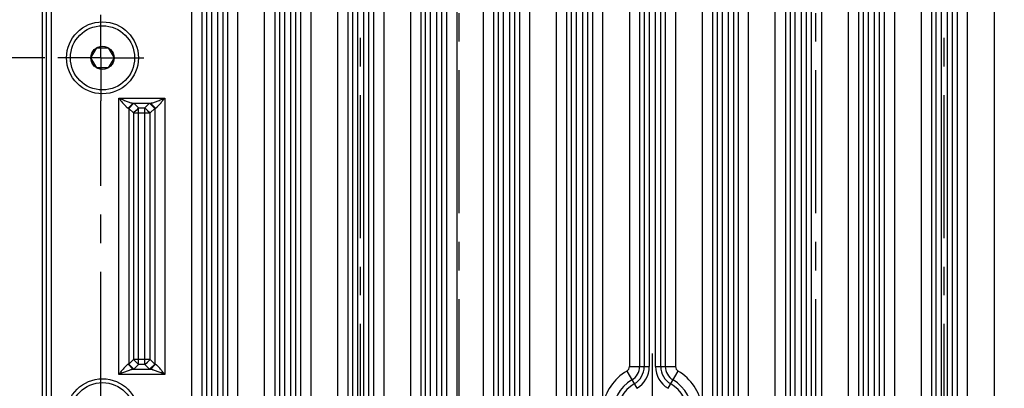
# Model space of a CAD drawing. Header units: inches. Extents: x 0 to 34, y 0 to 22.
# Tile 15 of 126: x 4.3 to 9.1, y 14.7 to 16.5. Entities that reach past the tile are written whole.
import ezdxf

# ---------------------------------------------------------------- set-up
doc = ezdxf.new("R2010")
doc.units = ezdxf.units.IN
doc.header["$LTSCALE"] = 1.87
doc.header["$MEASUREMENT"] = 0
doc.linetypes.add('CENTER', pattern=[0.6, 0.375, -0.075, 0.075, -0.075])
doc.layers.get('0').update_dxf_attribs({"linetype": 'CONTINUOUS'})
for name, color, linetype in [('02___PRT_ALL_AXES', 7, 'CONTINUOUS'), ('DEFAULT_1', 7, 'CENTER'), ('DIMENSIONS', 7, 'CONTINUOUS')]:
    doc.layers.add(name, color=color, linetype=linetype)
doc.styles.get("Standard").update_dxf_attribs({"font": 'txt', "width": 0.8})
doc.dimstyles.new('DIMSTYLE_1', dxfattribs={"dimtxt": 0.125, "dimasz": 0.18, "dimexe": 0.125, "dimexo": 0.0625, "dimgap": 0.03125, "dimtad": 0, "dimtih": 1, "dimtoh": 1, "dimdec": 3, "dimzin": 4, "dimdsep": 46, "dimtxsty": 'STANDARD', "dimblk": '_FILLED', "dimblk1": '_FILLED', "dimblk2": '_FILLED', "dimcen": 0.09, "dimadec": 0, "dimazin": 0, "dimtp": 0.001, "dimtm": 0.001, "dimtfac": 1, "dimtdec": 3, "dimtofl": 0, "dimtmove": 0, "dimatfit": 3, "dimldrblk": '_FILLED', "dimfxl": 1, "dimtolj": 1, "dimtzin": 4, "dimarcsym": 0})

# ---------------------------------------------------------------- blocks, each defined once
blk = doc.blocks.new('*D9')
at = {"layer": 'DIMENSIONS', "color": 2, "linetype": 'CONTINUOUS'}
blk.add_line((16.8716, 13.4267), (16.8716, 19.0618), dxfattribs=at)
at = {"layer": 'DIMENSIONS', "color": 2, "linetype": 'CONTINUOUS', "insert": (16.8091, 19.1243), "char_height": 0.125, "width": 1.825, "attachment_point": 1, "rotation": 90, "line_spacing_factor": 0.9}
blk.add_mtext('3X 12.485{\\Ftxt.shx;\\W1.000000;\\H0.125000; }[317.11]', dxfattribs=at)
blk = doc.blocks.new('_FILLED')
at = {"color": 0, "linetype": 'BYBLOCK'}
blk.add_solid([(0, 0), (-1, 0.174), (-1, -0.174)], dxfattribs=at)
blk = doc.blocks.new('*D14')
at = {"layer": 'DIMENSIONS', "color": 2, "linetype": 'CONTINUOUS'}
blk.add_line((4.3987, 16.3303), (3.6995, 16.3303), dxfattribs=at)
at = {"layer": 'DIMENSIONS', "color": 2, "linetype": 'CONTINUOUS', "insert": (3.637, 16.3928), "char_height": 0.125, "width": 1.425, "attachment_point": 3, "line_spacing_factor": 0.9}
blk.add_mtext('5.544{\\Ftxt.shx;\\W1.000000;\\H0.125000; }[140.82]', dxfattribs=at)
blk = doc.blocks.new('*D15')
at = {"layer": 'DIMENSIONS', "color": 2, "linetype": 'CONTINUOUS'}
blk.add_line((5.5855, 17.0803), (3.6995, 17.0803), dxfattribs=at)
at = {"layer": 'DIMENSIONS', "color": 2, "linetype": 'CONTINUOUS', "insert": (3.637, 17.1428), "char_height": 0.125, "width": 1.425, "attachment_point": 3, "line_spacing_factor": 0.9}
blk.add_mtext('6.294{\\Ftxt.shx;\\W1.000000;\\H0.125000; }[159.87]', dxfattribs=at)
blk = doc.blocks.new('*D16')
at = {"layer": 'DIMENSIONS', "color": 2, "linetype": 'CONTINUOUS'}
blk.add_line((4.7685, 18.3743), (3.6995, 18.3743), dxfattribs=at)
at = {"layer": 'DIMENSIONS', "color": 2, "linetype": 'CONTINUOUS', "insert": (3.637, 18.4368), "char_height": 0.125, "width": 1.425, "attachment_point": 3, "line_spacing_factor": 0.9}
blk.add_mtext('7.588{\\Ftxt.shx;\\W1.000000;\\H0.125000; }[192.73]', dxfattribs=at)

msp = doc.modelspace()

# ---------------------------------------------------------------- linework, layer by layer
at = {"color": 7, "linetype": 'CONTINUOUS'}
for p, q in [((5.1187, 10.8053), (5.1187, 18.3554)), ((5.1687, 18.328), (5.1687, 10.8327)), ((5.2952, 18.328), (5.2952, 10.8327)), ((5.3452, 10.8053), (5.3452, 18.3554)), ((5.4767, 10.8053), (5.4767, 18.3554)), ((5.5267, 18.328), (5.5267, 10.8327)), ((5.6532, 18.328), (5.6532, 10.8327)), ((6.9087, 10.8053), (6.9087, 18.3554)), ((6.9587, 18.328), (6.9587, 10.8327)), ((7.0852, 18.328), (7.0852, 10.8327)), ((7.1352, 18.3554), (7.1352, 14.6216)), ((7.2667, 18.3554), (7.2667, 14.817)), ((7.3167, 18.328), (7.3167, 14.817)), ((7.4432, 18.328), (7.4432, 14.817)), ((7.4932, 18.3554), (7.4932, 14.817)), ((7.6247, 18.3554), (7.6247, 14.6216)), ((7.6747, 18.328), (7.6747, 10.8327)), ((7.8012, 18.328), (7.8012, 10.8327)), ((7.8512, 10.8053), (7.8512, 18.3554)), ((8.3907, 18.328), (8.3907, 10.8327)), ((8.5172, 18.328), (8.5172, 10.8327)), ((5.1914, 18.3053), (5.1914, 10.8553)), ((5.2164, 18.3053), (5.2164, 10.8553)), ((5.2476, 10.8553), (5.2476, 18.3053)), ((5.2726, 10.8553), (5.2726, 18.3053)), ((5.5494, 18.3053), (5.5494, 10.8553)), ((5.5744, 18.3053), (5.5744, 10.8553)), ((5.6056, 10.8553), (5.6056, 18.3053)), ((5.6306, 10.8553), (5.6306, 18.3053)), ((6.9814, 18.3053), (6.9814, 10.8553)), ((7.0064, 18.3053), (7.0064, 10.8553)), ((7.0376, 10.8553), (7.0376, 18.3053)), ((7.0626, 10.8553), (7.0626, 18.3053)), ((7.3394, 18.3053), (7.3394, 14.817)), ((7.3644, 18.3053), (7.3644, 14.817)), ((7.3956, 14.817), (7.3956, 18.3053)), ((7.4206, 14.817), (7.4206, 18.3053)), ((7.6974, 18.3053), (7.6974, 10.8553)), ((7.7224, 18.3053), (7.7224, 10.8553)), ((7.7536, 10.8553), (7.7536, 18.3053)), ((7.7786, 10.8553), (7.7786, 18.3053)), ((8.4134, 18.3053), (8.4134, 10.8553)), ((8.4384, 18.3053), (8.4384, 10.8553)), ((8.4696, 10.8553), (8.4696, 18.3053)), ((8.4946, 10.8553), (8.4946, 18.3053)), ((8.3407, 18.0053), (8.3407, 11.1553)), ((4.387, 11.2303), (4.387, 17.9303)), ((4.4059, 11.2303), (4.4059, 17.9303)), ((4.4315, 11.2303), (4.4315, 17.9303)), ((6.4192, 17.8792), (6.4192, 11.2815)), ((6.5507, 11.2815), (6.5507, 17.8792)), ((6.7772, 17.8792), (6.7772, 11.2815)), ((7.9827, 11.3254), (7.9827, 17.8792)), ((8.2092, 17.8792), (8.2092, 11.3254)), ((6.2904, 11.3297), (6.2904, 17.8309)), ((6.3216, 11.3297), (6.3216, 17.8309)), ((6.6484, 11.3297), (6.6484, 17.8309)), ((6.6796, 11.3297), (6.6796, 17.8309)), ((8.0804, 11.3737), (8.0804, 17.8309)), ((8.1116, 11.3737), (8.1116, 17.8309)), ((6.2427, 17.8286), (6.2427, 11.3321)), ((6.2654, 17.8059), (6.2654, 11.3547)), ((6.3466, 11.3547), (6.3466, 17.8059)), ((6.3692, 17.8286), (6.3692, 11.3321)), ((6.6007, 17.8286), (6.6007, 11.3321)), ((6.6234, 17.8059), (6.6234, 11.3547)), ((6.7046, 11.3547), (6.7046, 17.8059)), ((6.7272, 17.8286), (6.7272, 11.3321)), ((8.0327, 17.8286), (8.0327, 11.376)), ((8.0554, 17.8059), (8.0554, 11.3987)), ((8.1366, 11.3987), (8.1366, 17.8059)), ((8.1592, 17.8286), (8.1592, 11.376)), ((5.7032, 17.0391), (5.7032, 12.1216)), ((6.1927, 17.0391), (6.1927, 12.1216)), ((8.5672, 17.0391), (8.5672, 12.1216)), ((9.0567, 17.0391), (9.0567, 12.1216)), ((5.8347, 16.8436), (5.8347, 12.317)), ((5.8847, 16.8436), (5.8847, 12.317)), ((5.9074, 16.8436), (5.9074, 12.317)), ((5.9324, 16.8436), (5.9324, 12.317)), ((5.9636, 12.317), (5.9636, 16.8436)), ((5.9886, 12.317), (5.9886, 16.8436)), ((6.0112, 16.8436), (6.0112, 12.317)), ((6.0612, 16.8436), (6.0612, 12.317)), ((8.6987, 16.8436), (8.6987, 12.317)), ((8.7487, 16.8436), (8.7487, 12.317)), ((8.7714, 16.8436), (8.7714, 12.317)), ((8.7964, 16.8436), (8.7964, 12.317)), ((8.8276, 12.317), (8.8276, 16.8436)), ((8.8526, 12.317), (8.8526, 16.8436)), ((8.8752, 16.8436), (8.8752, 12.317)), ((8.9252, 16.8436), (8.9252, 12.317)), ((4.6241, 16.3303), (4.6526, 16.3795)), ((4.6526, 16.3795), (4.7094, 16.3795)), ((4.7094, 16.3795), (4.7378, 16.3303)), ((4.6526, 16.2811), (4.6241, 16.3303)), ((4.7378, 16.3303), (4.7094, 16.2811)), ((4.7094, 16.2811), (4.6526, 16.2811)), ((4.7607, 14.7776), (4.7607, 16.133)), ((4.7607, 16.133), (4.9872, 16.133)), ((4.831, 16.1081), (4.8076, 16.083)), ((4.8357, 16.1075), (4.8107, 16.0825)), ((4.831, 16.1081), (4.9169, 16.1081)), ((4.8357, 16.1075), (4.8584, 16.0848)), ((4.8896, 16.0848), (4.9122, 16.1075)), ((4.9122, 16.1075), (4.9372, 16.0825)), ((4.9169, 16.1081), (4.9404, 16.083)), ((4.9872, 16.133), (4.9872, 14.7776)), ((4.8107, 16.0825), (4.8107, 14.8282)), ((4.8107, 16.0825), (4.8334, 16.0598)), ((4.8459, 16.0723), (4.8334, 16.0598)), ((4.8334, 16.0598), (4.8334, 14.8508)), ((4.8334, 16.0598), (4.8584, 16.0598)), ((4.8584, 16.0848), (4.8459, 16.0723)), ((4.8584, 14.8258), (4.8584, 16.0848)), ((4.8584, 16.0848), (4.8896, 16.0848)), ((4.8584, 16.0598), (4.8896, 16.0598)), ((4.8896, 14.8258), (4.8896, 16.0848)), ((4.8896, 16.0848), (4.9021, 16.0723)), ((4.8896, 16.0598), (4.9146, 16.0598)), ((4.9021, 16.0723), (4.9146, 16.0598)), ((4.9146, 16.0598), (4.9372, 16.0825)), ((4.9146, 14.8508), (4.9146, 16.0598)), ((4.9372, 16.0825), (4.9372, 14.8282)), ((4.8334, 14.8508), (4.8107, 14.8282)), ((4.8459, 14.8383), (4.8334, 14.8508)), ((4.8584, 14.8508), (4.8334, 14.8508)), ((4.8584, 14.8258), (4.8459, 14.8383)), ((4.8896, 14.8508), (4.8584, 14.8508)), ((4.9146, 14.8508), (4.8896, 14.8508)), ((4.8896, 14.8258), (4.9021, 14.8383)), ((4.9021, 14.8383), (4.9146, 14.8508)), ((4.9372, 14.8282), (4.9146, 14.8508)), ((4.831, 14.8026), (4.8076, 14.8276)), ((4.8357, 14.8032), (4.8107, 14.8282)), ((4.9169, 14.8026), (4.831, 14.8026)), ((4.8584, 14.8258), (4.8357, 14.8032)), ((4.8896, 14.8258), (4.8584, 14.8258)), ((4.9122, 14.8032), (4.8896, 14.8258)), ((4.9122, 14.8032), (4.9372, 14.8282)), ((4.9169, 14.8026), (4.9404, 14.8276)), ((7.2536, 14.794), (7.3033, 14.7099)), ((7.2667, 14.817), (7.3644, 14.817)), ((7.3956, 14.817), (7.4932, 14.817)), ((7.4566, 14.7099), (7.5063, 14.794)), ((4.9872, 14.7776), (4.7607, 14.7776))]:
    msp.add_line(p, q, dxfattribs=at)
for centre, radius in [((4.681, 16.3303), 0.1765), ((4.681, 16.3303), 0.1575), ((4.681, 16.3303), 0.0568), ((4.681, 14.5803), 0.1765), ((4.681, 14.5803), 0.1575)]:
    msp.add_circle(centre, radius, dxfattribs=at)
for centre, radius, start, end in [((7.38, 14.5803), 0.2482, 120.6033, 170.4309), ((7.24, 14.817), 0.0268, 300.6033, 360), ((7.24, 14.817), 0.0768, 300.6033, 360), ((7.24, 14.817), 0.0994, 300.6033, 360), ((7.24, 14.817), 0.1244, 300.6033, 360), ((7.52, 14.817), 0.1244, 180, 239.3967), ((7.52, 14.817), 0.0994, 180, 239.3967), ((7.52, 14.817), 0.0768, 180, 239.3967), ((7.52, 14.817), 0.0268, 180, 239.3967), ((7.38, 14.5803), 0.2482, 9.5692, 59.3967), ((7.38, 14.5803), 0.1982, 120.6033, 239.3967), ((7.38, 14.5803), 0.1982, 300.6033, 59.3967), ((7.38, 14.5803), 0.1756, 120.6033, 239.3967), ((7.38, 14.5803), 0.1756, 300.6033, 59.3967)]:
    msp.add_arc(centre, radius, start, end, dxfattribs=at)
for points, knots in [([(4.7607, 16.133), (4.7628, 16.1304), (4.767, 16.1253), (4.7734, 16.1176), (4.7797, 16.1101), (4.7858, 16.1028), (4.7909, 16.0971), (4.7949, 16.0928), (4.7978, 16.0899), (4.8005, 16.0873), (4.8031, 16.0853), (4.8054, 16.0838), (4.8069, 16.0831), (4.8076, 16.083)], [0, 0, 0, 0, 0.14562, 0.290363, 0.432938, 0.571722, 0.704291, 0.767104, 0.826496, 0.881053, 0.929413, 0.969643, 1, 1, 1, 1]), ([(4.7607, 16.133), (4.767, 16.1305), (4.7763, 16.1267), (4.7887, 16.1217), (4.7978, 16.1182), (4.8068, 16.1148), (4.8154, 16.1117), (4.8224, 16.1096), (4.8275, 16.1084), (4.8299, 16.1081), (4.831, 16.1081)], [0, 0, 0, 0, 0.269788, 0.403441, 0.535337, 0.664343, 0.78844, 0.903591, 0.955247, 1, 1, 1, 1]), ([(4.831, 16.1081), (4.8317, 16.108), (4.8328, 16.1079), (4.8341, 16.1078), (4.8349, 16.1077), (4.8353, 16.1076), (4.8356, 16.1076), (4.8357, 16.1075), (4.8357, 16.1075)], [0, 0, 0, 0, 0.408065, 0.710394, 0.821886, 0.907006, 0.966024, 1, 1, 1, 1]), ([(4.9122, 16.1075), (4.9123, 16.1075), (4.9124, 16.1076), (4.9127, 16.1076), (4.9131, 16.1077), (4.9139, 16.1078), (4.9152, 16.1079), (4.9163, 16.108), (4.9169, 16.1081)], [0, 0, 0, 0, 0.033976, 0.092994, 0.178114, 0.289606, 0.591935, 1, 1, 1, 1]), ([(4.9169, 16.1081), (4.918, 16.1081), (4.9204, 16.1084), (4.9256, 16.1096), (4.9325, 16.1117), (4.9412, 16.1148), (4.9501, 16.1182), (4.9593, 16.1217), (4.9717, 16.1267), (4.981, 16.1305), (4.9872, 16.133)], [0, 0, 0, 0, 0.044715, 0.096395, 0.211565, 0.33565, 0.464658, 0.596557, 0.73021, 1, 1, 1, 1]), ([(4.9404, 16.083), (4.9411, 16.0831), (4.9426, 16.0838), (4.9449, 16.0853), (4.9474, 16.0873), (4.9502, 16.0899), (4.953, 16.0928), (4.957, 16.0971), (4.9621, 16.1028), (4.9683, 16.1101), (4.9745, 16.1176), (4.9809, 16.1253), (4.9851, 16.1304), (4.9872, 16.133)], [0, 0, 0, 0, 0.030336, 0.07058, 0.118961, 0.173522, 0.232907, 0.295711, 0.428279, 0.567065, 0.709638, 0.85438, 1, 1, 1, 1]), ([(4.8076, 16.083), (4.808, 16.083), (4.8088, 16.0829), (4.8097, 16.0828), (4.8103, 16.0827), (4.8106, 16.0825), (4.8107, 16.0825), (4.8107, 16.0825)], [0, 0, 0, 0, 0.403997, 0.704234, 0.901262, 0.96209, 1, 1, 1, 1]), ([(4.9372, 16.0825), (4.9372, 16.0825), (4.9373, 16.0825), (4.9376, 16.0827), (4.9382, 16.0828), (4.9392, 16.0829), (4.9399, 16.083), (4.9404, 16.083)], [0, 0, 0, 0, 0.03791, 0.098738, 0.295766, 0.596003, 1, 1, 1, 1]), ([(4.8076, 14.8276), (4.8069, 14.8275), (4.8054, 14.8269), (4.8031, 14.8254), (4.8005, 14.8233), (4.7978, 14.8208), (4.795, 14.8179), (4.791, 14.8136), (4.7859, 14.8078), (4.7797, 14.8006), (4.7713, 14.7905), (4.7649, 14.7828), (4.7607, 14.7776)], [0, 0, 0, 0, 0.030264, 0.070425, 0.118717, 0.17336, 0.232643, 0.295333, 0.427961, 0.566848, 0.709459, 1, 1, 1, 1]), ([(4.831, 14.8026), (4.8299, 14.8025), (4.8275, 14.8022), (4.8238, 14.8014), (4.8198, 14.8003), (4.8141, 14.7985), (4.8068, 14.7959), (4.7978, 14.7925), (4.7887, 14.7889), (4.7794, 14.7852), (4.7701, 14.7814), (4.7639, 14.7789), (4.7607, 14.7776)], [0, 0, 0, 0, 0.04469, 0.09635, 0.152325, 0.211373, 0.335451, 0.464495, 0.596428, 0.730113, 0.864837, 1, 1, 1, 1]), ([(4.8107, 14.8282), (4.8107, 14.8282), (4.8106, 14.8281), (4.8103, 14.828), (4.8097, 14.8279), (4.8088, 14.8277), (4.808, 14.8276), (4.8076, 14.8276)], [0, 0, 0, 0, 0.03791, 0.098738, 0.295766, 0.596003, 1, 1, 1, 1]), ([(4.8357, 14.8032), (4.8357, 14.8031), (4.8356, 14.8031), (4.8353, 14.803), (4.8349, 14.8029), (4.8341, 14.8028), (4.8328, 14.8027), (4.8317, 14.8026), (4.831, 14.8026)], [0, 0, 0, 0, 0.033976, 0.092994, 0.178114, 0.289606, 0.591935, 1, 1, 1, 1]), ([(4.9169, 14.8026), (4.9163, 14.8026), (4.9152, 14.8027), (4.9139, 14.8028), (4.9131, 14.8029), (4.9127, 14.803), (4.9124, 14.8031), (4.9123, 14.8031), (4.9122, 14.8032)], [0, 0, 0, 0, 0.408065, 0.710394, 0.821886, 0.907006, 0.966024, 1, 1, 1, 1]), ([(4.9872, 14.7776), (4.981, 14.7801), (4.9717, 14.7839), (4.9593, 14.7889), (4.9501, 14.7925), (4.9412, 14.7959), (4.9338, 14.7985), (4.9281, 14.8002), (4.9242, 14.8014), (4.9204, 14.8022), (4.9181, 14.8026), (4.9169, 14.8026)], [0, 0, 0, 0, 0.269767, 0.403418, 0.535283, 0.664261, 0.788484, 0.847495, 0.903408, 0.954824, 1, 1, 1, 1]), ([(4.9404, 14.8276), (4.9399, 14.8276), (4.9392, 14.8277), (4.9382, 14.8279), (4.9376, 14.828), (4.9373, 14.8281), (4.9372, 14.8282), (4.9372, 14.8282)], [0, 0, 0, 0, 0.403997, 0.704234, 0.901262, 0.96209, 1, 1, 1, 1]), ([(4.9872, 14.7776), (4.983, 14.7828), (4.9767, 14.7905), (4.9683, 14.8006), (4.9621, 14.8078), (4.957, 14.8136), (4.953, 14.8179), (4.9502, 14.8208), (4.9474, 14.8233), (4.9449, 14.8254), (4.9426, 14.8268), (4.9411, 14.8275), (4.9404, 14.8276)], [0, 0, 0, 0, 0.290382, 0.432976, 0.57174, 0.704316, 0.767233, 0.826699, 0.881198, 0.929318, 0.969402, 1, 1, 1, 1])]:
    msp.add_open_spline(points, degree=3, knots=knots, dxfattribs=at)
at = {"layer": '02___PRT_ALL_AXES', "color": 7, "linetype": 'CENTER'}
for p, q in [((5.948, 12.0803), (5.948, 16.7803)), ((8.812, 12.0803), (8.812, 16.7803)), ((7.38, 14.5803), (7.38, 14.8803))]:
    msp.add_line(p, q, dxfattribs=at)
at = {"layer": 'DEFAULT_1', "color": 7, "linetype": 'CENTER'}
for p, q in [((6.432, 11.0803), (6.432, 17.8593)), ((8.1816, 11.0803), (8.1816, 17.8593)), ((4.6722, 16.3303), (4.6722, 16.5413)), ((4.6722, 16.3303), (4.4612, 16.3303)), ((4.6722, 16.3303), (4.6722, 16.1193)), ((4.6722, 16.3303), (4.8832, 16.3303)), ((4.6722, 14.5803), (4.6722, 16.1193))]:
    msp.add_line(p, q, dxfattribs=at)

# ---------------------------------------------------------------- dimensions: what is measured, and where the dimension line sits
at = {"layer": 'DIMENSIONS', "color": 2, "linetype": 'CONTINUOUS'}
dim = msp.add_ordinate_dim(feature_location=(16.8716, 13.4267), offset=(0, 5.635), dtype=1, origin=(4.387, 13.3642), text='3X <>', dimstyle='DIMSTYLE_1', dxfattribs=at)
dim.commit()
dim.dimension.update_dxf_attribs({"geometry": '*D9', "text_midpoint": (16.8716, 20.0368)})
for feature_location, offset, origin, picture, middle in [((4.7685, 18.3743), (-1.069, 0), (4.831, 10.7864), '*D16', (2.9245, 18.3743)), ((5.5855, 17.0803), (-1.886, 0), (5.648, 10.7864), '*D15', (2.9245, 17.0803)), ((4.3987, 16.3303), (-0.6992, 0), (4.4612, 10.7864), '*D14', (2.9245, 16.3303))]:
    dim = msp.add_ordinate_dim(feature_location=feature_location, offset=offset, dtype=0, origin=origin, dimstyle='DIMSTYLE_1', dxfattribs=at)
    dim.commit()
    dim.dimension.update_dxf_attribs({"geometry": picture, "text_midpoint": middle})

doc.saveas('drawing.dxf')
